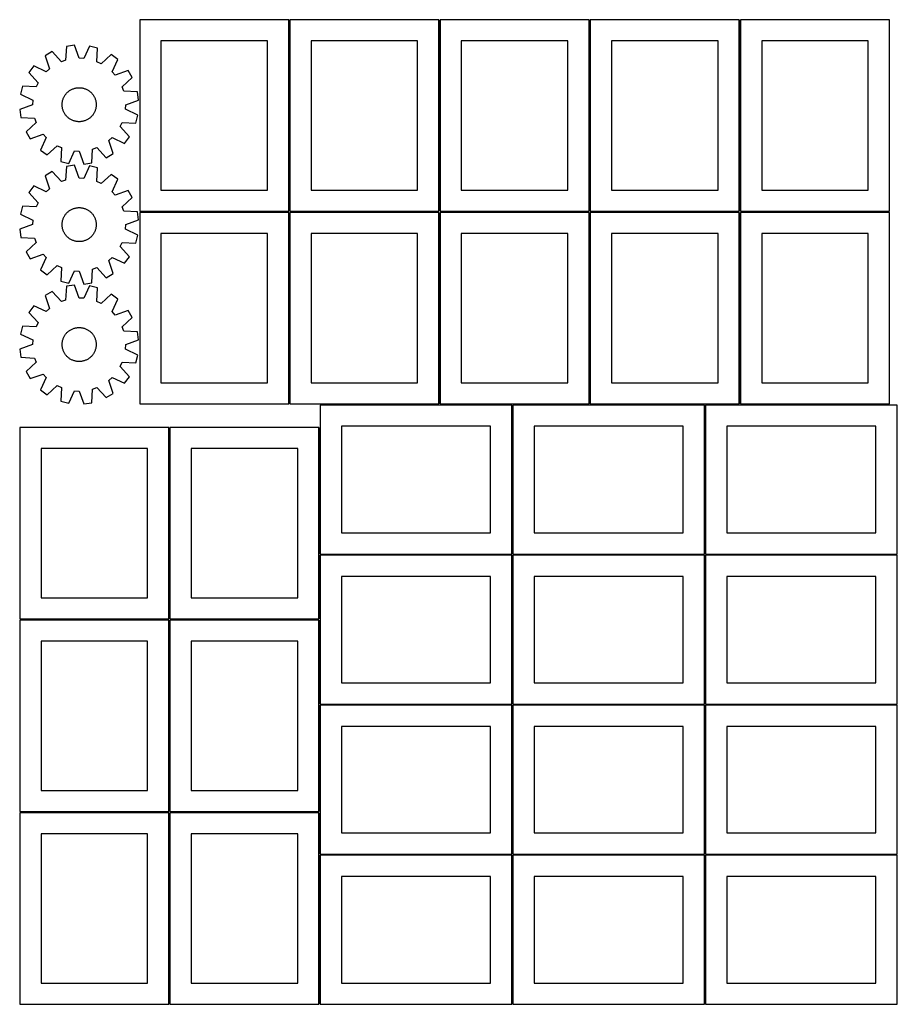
# Model space of a CAD drawing. Header units: millimetres. Extents: x 7 to 1243, y 7 to 2490.
# Tile 1 of 14: x 7 to 1243, y 7 to 1394. Entities that reach past the tile are written whole.
import ezdxf

# ---------------------------------------------------------------- set-up
doc = ezdxf.new("R2010")
doc.units = ezdxf.units.MM
doc.layers.add('COMMON', color=5, linetype='CONTINUOUS', true_color=0x0000ff)
doc.layers.add('CUT', color=7, linetype='CONTINUOUS', true_color=0x000000)

msp = doc.modelspace()

# ---------------------------------------------------------------- linework, layer by layer
at = {"layer": 'COMMON'}
for p, q in [((386.23213, 1124.000036), (386.23213, 1394.000036)), ((597.732136, 1124.000036), (597.732136, 1394.000036)), ((809.232142, 1124.000036), (809.232142, 1394.000036)), ((1020.732148, 1124.000036), (1020.732148, 1394.000036)), ((175.482124, 1123.25003), (385.482124, 1123.25003)), ((386.23213, 852.50003), (386.23213, 1122.50003)), ((386.98213, 1123.25003), (596.98213, 1123.25003)), ((597.732136, 852.50003), (597.732136, 1122.50003)), ((598.482136, 1123.25003), (808.482136, 1123.25003)), ((809.232142, 852.50003), (809.232142, 1122.50003)), ((809.982142, 1123.25003), (1019.982142, 1123.25003)), ((1020.732148, 852.50003), (1020.732148, 1122.50003)), ((1021.482148, 1123.25003), (1231.482148, 1123.25003)), ((596.98213, 851.75003), (429.500018, 851.75003)), ((699.500018, 851.75003), (598.482136, 851.75003)), ((700.250024, 641.000024), (700.250024, 851.000024)), ((808.482136, 851.75003), (701.000024, 851.75003)), ((971.000024, 851.75003), (809.982142, 851.75003)), ((971.75003, 641.000024), (971.75003, 851.000024)), ((1019.982142, 851.75003), (972.50003, 851.75003)), ((1231.482148, 851.75003), (1021.482148, 851.75003)), ((217.250012, 549.500018), (217.250012, 819.500018)), ((428.750018, 641.000024), (428.750018, 819.500018)), ((428.750018, 549.500018), (428.750018, 639.500018)), ((429.500018, 640.250018), (699.500018, 640.250018)), ((700.250024, 429.500018), (700.250024, 639.500018)), ((701.000024, 640.250018), (971.000024, 640.250018)), ((971.75003, 429.500018), (971.75003, 639.500018)), ((972.50003, 640.250018), (1242.50003, 640.250018)), ((6.500006, 548.750012), (216.500006, 548.750012)), ((217.250012, 278.000012), (217.250012, 548.000012)), ((218.000012, 548.750012), (428.000012, 548.750012)), ((428.750018, 429.500018), (428.750018, 548.000012)), ((428.750018, 278.000012), (428.750018, 428.000012)), ((429.500018, 428.750012), (699.500018, 428.750012)), ((700.250024, 218.000012), (700.250024, 428.000012)), ((701.000024, 428.750012), (971.000024, 428.750012)), ((971.75003, 218.000012), (971.75003, 428.000012)), ((972.50003, 428.750012), (1242.50003, 428.750012)), ((6.500006, 277.250006), (216.500006, 277.250006)), ((217.250012, 6.500006), (217.250012, 276.500006)), ((218.000012, 277.250006), (428.000012, 277.250006)), ((428.750018, 218.000012), (428.750018, 276.500006)), ((428.750018, 6.500006), (428.750018, 216.500006)), ((429.500018, 217.250006), (699.500018, 217.250006)), ((700.250024, 6.500006), (700.250024, 216.500006)), ((701.000024, 217.250006), (971.000024, 217.250006)), ((971.75003, 6.500006), (971.75003, 216.500006)), ((972.50003, 217.250006), (1242.50003, 217.250006))]:
    msp.add_line(p, q, dxfattribs=at)
at = {"layer": 'CUT'}
for p, q in [((385.482124, 1394.000036), (175.482124, 1394.000036)), ((175.482124, 1394.000036), (175.482124, 1124.000036)), ((385.482124, 1124.000036), (385.482124, 1394.000036)), ((596.98213, 1394.000036), (386.98213, 1394.000036)), ((386.98213, 1394.000036), (386.98213, 1124.000036)), ((596.98213, 1124.000036), (596.98213, 1394.000036)), ((808.482136, 1394.000036), (598.482136, 1394.000036)), ((598.482136, 1394.000036), (598.482136, 1124.000036)), ((808.482136, 1124.000036), (808.482136, 1394.000036)), ((1019.982142, 1394.000036), (809.982142, 1394.000036)), ((809.982142, 1394.000036), (809.982142, 1124.000036)), ((1019.982142, 1124.000036), (1019.982142, 1394.000036)), ((1231.482148, 1394.000036), (1021.482148, 1394.000036)), ((1021.482148, 1394.000036), (1021.482148, 1124.000036)), ((1231.482148, 1124.000036), (1231.482148, 1394.000036)), ((355.482124, 1364.000036), (205.482124, 1364.000036)), ((205.482124, 1364.000036), (205.482124, 1154.000036)), ((355.482124, 1154.000036), (355.482124, 1364.000036)), ((566.98213, 1364.000036), (416.98213, 1364.000036)), ((416.98213, 1364.000036), (416.98213, 1154.000036)), ((566.98213, 1154.000036), (566.98213, 1364.000036)), ((778.482136, 1364.000036), (628.482136, 1364.000036)), ((628.482136, 1364.000036), (628.482136, 1154.000036)), ((778.482136, 1154.000036), (778.482136, 1364.000036)), ((989.982142, 1364.000036), (839.982142, 1364.000036)), ((839.982142, 1364.000036), (839.982142, 1154.000036)), ((989.982142, 1154.000036), (989.982142, 1364.000036)), ((1201.482148, 1364.000036), (1051.482148, 1364.000036)), ((1051.482148, 1364.000036), (1051.482148, 1154.000036)), ((1201.482148, 1154.000036), (1201.482148, 1364.000036)), ((52.10586, 1349.04987), (42.210873, 1343.119043)), ((65.167644, 1334.737909), (52.10586, 1349.04987)), ((72.239093, 1356.253656), (71.22161, 1336.904053)), ((83.650498, 1357.946378), (72.239093, 1356.253656)), ((90.241062, 1339.725322), (83.650498, 1357.946378)), ((105.00795, 1356.897154), (96.663145, 1339.409825)), ((116.19849, 1354.094069), (105.00795, 1356.897154)), ((115.314481, 1334.737909), (116.19849, 1354.094069)), ((42.210873, 1343.119043), (48.675614, 1324.852967)), ((71.22161, 1336.904053), (65.167644, 1334.737909)), ((96.663145, 1339.409825), (90.241062, 1339.725322)), ((121.126976, 1331.988803), (115.314481, 1334.737909)), ((135.528681, 1344.95157), (121.126976, 1331.988803)), ((144.794698, 1338.079423), (135.528681, 1344.95157)), ((136.570698, 1320.534958), (144.794698, 1338.079423)), ((26.366961, 1328.758958), (19.494814, 1319.492941)), ((19.494814, 1319.492941), (32.457581, 1305.091236)), ((43.911426, 1320.534958), (26.366961, 1328.758958)), ((48.675614, 1324.852967), (43.911426, 1320.534958)), ((140.888707, 1315.77077), (136.570698, 1320.534958)), ((159.154783, 1322.235511), (140.888707, 1315.77077)), ((165.08561, 1312.340524), (159.154783, 1322.235511)), ((32.457581, 1305.091236), (29.708475, 1299.278741)), ((150.773649, 1299.278741), (165.08561, 1312.340524)), ((10.352315, 1300.16275), (7.54923, 1288.97221)), ((29.708475, 1299.278741), (10.352315, 1300.16275)), ((72.427443, 1290.288698), (73.098286, 1291.001906)), ((73.098286, 1291.001906), (73.797661, 1291.687157)), ((73.797661, 1291.687157), (74.524404, 1292.343312)), ((74.524404, 1292.343312), (75.277307, 1292.969278)), ((75.277307, 1292.969278), (76.055115, 1293.564013)), ((76.055115, 1293.564013), (76.856534, 1294.126527)), ((76.856534, 1294.126527), (77.68023, 1294.655885)), ((77.68023, 1294.655885), (78.524833, 1295.151204)), ((78.524833, 1295.151204), (79.388936, 1295.611661)), ((79.388936, 1295.611661), (80.271102, 1296.03649)), ((80.271102, 1296.03649), (81.169861, 1296.424983)), ((81.169861, 1296.424983), (82.083719, 1296.776493)), ((82.083719, 1296.776493), (83.011153, 1297.090436)), ((83.011153, 1297.090436), (83.950622, 1297.366288)), ((83.950622, 1297.366288), (84.90056, 1297.603592)), ((84.90056, 1297.603592), (85.859386, 1297.801951)), ((85.859386, 1297.801951), (86.825506, 1297.961037)), ((86.825506, 1297.961037), (87.79731, 1298.080583)), ((87.79731, 1298.080583), (88.773182, 1298.160391)), ((88.773182, 1298.160391), (89.751497, 1298.200328)), ((89.751497, 1298.200328), (90.730627, 1298.200328)), ((90.730627, 1298.200328), (91.708942, 1298.160391)), ((91.708942, 1298.160391), (92.684814, 1298.080583)), ((92.684814, 1298.080583), (93.656618, 1297.961037)), ((93.656618, 1297.961037), (94.622738, 1297.801951)), ((94.622738, 1297.801951), (95.581564, 1297.603592)), ((95.581564, 1297.603592), (96.531502, 1297.366288)), ((96.531502, 1297.366288), (97.470971, 1297.090436)), ((97.470971, 1297.090436), (98.398405, 1296.776493)), ((98.398405, 1296.776493), (99.312263, 1296.424983)), ((99.312263, 1296.424983), (100.211022, 1296.03649)), ((100.211022, 1296.03649), (101.093188, 1295.611661)), ((101.093188, 1295.611661), (101.957291, 1295.151204)), ((101.957291, 1295.151204), (102.801894, 1294.655885)), ((102.801894, 1294.655885), (103.62559, 1294.126527)), ((103.62559, 1294.126527), (104.427009, 1293.564013)), ((104.427009, 1293.564013), (105.204817, 1292.969278)), ((105.204817, 1292.969278), (105.95772, 1292.343312)), ((105.95772, 1292.343312), (106.684463, 1291.687157)), ((106.684463, 1291.687157), (107.383838, 1291.001906)), ((107.383838, 1291.001906), (108.054681, 1290.288698)), ((152.939793, 1293.224774), (150.773649, 1299.278741)), ((172.289396, 1292.207291), (152.939793, 1293.224774)), ((173.982118, 1280.795886), (172.289396, 1292.207291)), ((7.54923, 1288.97221), (25.036559, 1280.627405)), ((25.036559, 1280.627405), (24.721062, 1274.205322)), ((66.32092, 1276.161545), (66.420618, 1277.135586)), ((66.420618, 1277.135586), (66.559963, 1278.104749)), ((66.559963, 1278.104749), (66.738722, 1279.067423)), ((66.738722, 1279.067423), (66.956599, 1280.022004)), ((66.956599, 1280.022004), (67.213231, 1280.966903)), ((67.213231, 1280.966903), (67.50819, 1281.900549)), ((67.50819, 1281.900549), (67.840986, 1282.821387)), ((67.840986, 1282.821387), (68.211064, 1283.727884)), ((68.211064, 1283.727884), (68.617809, 1284.618532)), ((68.617809, 1284.618532), (69.060544, 1285.491848)), ((69.060544, 1285.491848), (69.538532, 1286.346379)), ((69.538532, 1286.346379), (70.050977, 1287.180702)), ((70.050977, 1287.180702), (70.597027, 1287.993429)), ((70.597027, 1287.993429), (71.175772, 1288.783206)), ((71.175772, 1288.783206), (71.786249, 1289.548721)), ((71.786249, 1289.548721), (72.427443, 1290.288698)), ((108.054681, 1290.288698), (108.695875, 1289.548721)), ((108.695875, 1289.548721), (109.306352, 1288.783206)), ((109.306352, 1288.783206), (109.885097, 1287.993429)), ((109.885097, 1287.993429), (110.431147, 1287.180702)), ((110.431147, 1287.180702), (110.943592, 1286.346379)), ((110.943592, 1286.346379), (111.42158, 1285.491848)), ((111.42158, 1285.491848), (111.864315, 1284.618532)), ((111.864315, 1284.618532), (112.27106, 1283.727884)), ((112.27106, 1283.727884), (112.641139, 1282.821387)), ((112.641139, 1282.821387), (112.973934, 1281.900549)), ((112.973934, 1281.900549), (113.268893, 1280.966903)), ((113.268893, 1280.966903), (113.525525, 1280.022004)), ((113.525525, 1280.022004), (113.743402, 1279.067423)), ((113.743402, 1279.067423), (113.922161, 1278.104749)), ((113.922161, 1278.104749), (114.061506, 1277.135586)), ((114.061506, 1277.135586), (114.161204, 1276.161545)), ((155.761062, 1274.205322), (173.982118, 1280.795886)), ((24.721062, 1274.205322), (6.500006, 1267.614758)), ((6.500006, 1267.614758), (8.192728, 1256.203353)), ((66.241062, 1274.205322), (66.261035, 1275.184248)), ((66.261035, 1273.226396), (66.241062, 1274.205322)), ((66.261035, 1275.184248), (66.32092, 1276.161545)), ((66.32092, 1272.249099), (66.261035, 1273.226396)), ((66.420618, 1271.275058), (66.32092, 1272.249099)), ((66.559963, 1270.305895), (66.420618, 1271.275058)), ((66.738722, 1269.343221), (66.559963, 1270.305895)), ((66.956599, 1268.38864), (66.738722, 1269.343221)), ((67.213231, 1267.443741), (66.956599, 1268.38864)), ((67.50819, 1266.510095), (67.213231, 1267.443741)), ((67.840986, 1265.589257), (67.50819, 1266.510095)), ((68.211064, 1264.68276), (67.840986, 1265.589257)), ((68.617809, 1263.792112), (68.211064, 1264.68276)), ((69.060544, 1262.918796), (68.617809, 1263.792112)), ((69.538532, 1262.064266), (69.060544, 1262.918796)), ((111.42158, 1262.918796), (110.943592, 1262.064266)), ((111.864315, 1263.792112), (111.42158, 1262.918796)), ((112.27106, 1264.68276), (111.864315, 1263.792112)), ((112.641139, 1265.589257), (112.27106, 1264.68276)), ((112.973934, 1266.510095), (112.641139, 1265.589257)), ((113.268893, 1267.443741), (112.973934, 1266.510095)), ((113.525525, 1268.38864), (113.268893, 1267.443741)), ((113.743402, 1269.343221), (113.525525, 1268.38864)), ((113.922161, 1270.305895), (113.743402, 1269.343221)), ((114.061506, 1271.275058), (113.922161, 1270.305895)), ((114.161204, 1272.249099), (114.061506, 1271.275058)), ((114.161204, 1276.161545), (114.221089, 1275.184248)), ((114.221089, 1273.226396), (114.161204, 1272.249099)), ((114.221089, 1275.184248), (114.241062, 1274.205322)), ((114.241062, 1274.205322), (114.221089, 1273.226396)), ((155.445565, 1267.783239), (155.761062, 1274.205322)), ((172.932894, 1259.438435), (155.445565, 1267.783239)), ((8.192728, 1256.203353), (27.542331, 1255.18587)), ((29.708475, 1249.131904), (15.396514, 1236.07012)), ((27.542331, 1255.18587), (29.708475, 1249.131904)), ((70.050977, 1261.229942), (69.538532, 1262.064266)), ((70.597027, 1260.417216), (70.050977, 1261.229942)), ((71.175772, 1259.627438), (70.597027, 1260.417216)), ((71.786249, 1258.861923), (71.175772, 1259.627438)), ((72.427443, 1258.121946), (71.786249, 1258.861923)), ((73.098286, 1257.408738), (72.427443, 1258.121946)), ((73.797661, 1256.723487), (73.098286, 1257.408738)), ((74.524404, 1256.067332), (73.797661, 1256.723487)), ((75.277307, 1255.441366), (74.524404, 1256.067332)), ((76.055115, 1254.846631), (75.277307, 1255.441366)), ((76.856534, 1254.284117), (76.055115, 1254.846631)), ((77.68023, 1253.754759), (76.856534, 1254.284117)), ((78.524833, 1253.25944), (77.68023, 1253.754759)), ((79.388936, 1252.798983), (78.524833, 1253.25944)), ((80.271102, 1252.374154), (79.388936, 1252.798983)), ((81.169861, 1251.985661), (80.271102, 1252.374154)), ((82.083719, 1251.634151), (81.169861, 1251.985661)), ((83.011153, 1251.320208), (82.083719, 1251.634151)), ((83.950622, 1251.044356), (83.011153, 1251.320208)), ((84.90056, 1250.807052), (83.950622, 1251.044356)), ((85.859386, 1250.608693), (84.90056, 1250.807052)), ((86.825506, 1250.449607), (85.859386, 1250.608693)), ((87.79731, 1250.330061), (86.825506, 1250.449607)), ((88.773182, 1250.250253), (87.79731, 1250.330061)), ((89.751497, 1250.210316), (88.773182, 1250.250253)), ((90.730627, 1250.210316), (89.751497, 1250.210316)), ((91.708942, 1250.250253), (90.730627, 1250.210316)), ((92.684814, 1250.330061), (91.708942, 1250.250253)), ((93.656618, 1250.449607), (92.684814, 1250.330061)), ((94.622738, 1250.608693), (93.656618, 1250.449607)), ((95.581564, 1250.807052), (94.622738, 1250.608693)), ((96.531502, 1251.044356), (95.581564, 1250.807052)), ((97.470971, 1251.320208), (96.531502, 1251.044356)), ((98.398405, 1251.634151), (97.470971, 1251.320208)), ((99.312263, 1251.985661), (98.398405, 1251.634151)), ((100.211022, 1252.374154), (99.312263, 1251.985661)), ((101.093188, 1252.798983), (100.211022, 1252.374154)), ((101.957291, 1253.25944), (101.093188, 1252.798983)), ((102.801894, 1253.754759), (101.957291, 1253.25944)), ((103.62559, 1254.284117), (102.801894, 1253.754759)), ((104.427009, 1254.846631), (103.62559, 1254.284117)), ((105.204817, 1255.441366), (104.427009, 1254.846631)), ((105.95772, 1256.067332), (105.204817, 1255.441366)), ((106.684463, 1256.723487), (105.95772, 1256.067332)), ((107.383838, 1257.408738), (106.684463, 1256.723487)), ((108.054681, 1258.121946), (107.383838, 1257.408738)), ((108.695875, 1258.861923), (108.054681, 1258.121946)), ((109.306352, 1259.627438), (108.695875, 1258.861923)), ((109.885097, 1260.417216), (109.306352, 1259.627438)), ((110.431147, 1261.229942), (109.885097, 1260.417216)), ((110.943592, 1262.064266), (110.431147, 1261.229942)), ((148.024543, 1243.319408), (150.773649, 1249.131904)), ((150.773649, 1249.131904), (170.129809, 1248.247895)), ((170.129809, 1248.247895), (172.932894, 1259.438435)), ((15.396514, 1236.07012), (21.327341, 1226.175133)), ((160.98731, 1228.917703), (148.024543, 1243.319408)), ((21.327341, 1226.175133), (39.593417, 1232.639874)), ((43.911426, 1227.875686), (35.687426, 1210.331221)), ((39.593417, 1232.639874), (43.911426, 1227.875686)), ((131.80651, 1223.557677), (136.570698, 1227.875686)), ((138.271251, 1205.291601), (131.80651, 1223.557677)), ((136.570698, 1227.875686), (154.115163, 1219.651686)), ((154.115163, 1219.651686), (160.98731, 1228.917703)), ((35.687426, 1210.331221), (44.953443, 1203.459074)), ((44.953443, 1203.459074), (59.355148, 1216.421841)), ((59.355148, 1216.421841), (65.167644, 1213.672735)), ((65.167644, 1213.672735), (64.283635, 1194.316575)), ((75.474175, 1191.51349), (83.818979, 1209.000819)), ((83.818979, 1209.000819), (90.241062, 1208.685322)), ((90.241062, 1208.685322), (96.831626, 1190.464266)), ((108.243031, 1192.156988), (109.260514, 1211.506591)), ((109.260514, 1211.506591), (115.314481, 1213.672735)), ((115.314481, 1213.672735), (128.376264, 1199.360774)), ((64.283635, 1194.316575), (75.474175, 1191.51349)), ((128.376264, 1199.360774), (138.271251, 1205.291601)), ((52.10586, 1180.067752), (42.210873, 1174.136925)), ((65.167644, 1165.755791), (52.10586, 1180.067752)), ((72.239093, 1187.271538), (71.22161, 1167.921935)), ((83.650498, 1188.96426), (72.239093, 1187.271538)), ((90.241062, 1170.743204), (83.650498, 1188.96426)), ((105.00795, 1187.915036), (96.663145, 1170.427707)), ((96.831626, 1190.464266), (108.243031, 1192.156988)), ((116.19849, 1185.111951), (105.00795, 1187.915036)), ((115.314481, 1165.755791), (116.19849, 1185.111951)), ((42.210873, 1174.136925), (48.675614, 1155.870849)), ((71.22161, 1167.921935), (65.167644, 1165.755791)), ((96.663145, 1170.427707), (90.241062, 1170.743204)), ((121.126976, 1163.006685), (115.314481, 1165.755791)), ((135.528681, 1175.969452), (121.126976, 1163.006685)), ((144.794698, 1169.097305), (135.528681, 1175.969452)), ((136.570698, 1151.55284), (144.794698, 1169.097305)), ((26.366961, 1159.77684), (19.494814, 1150.510823)), ((43.911426, 1151.55284), (26.366961, 1159.77684)), ((48.675614, 1155.870849), (43.911426, 1151.55284)), ((159.154783, 1153.253393), (140.888707, 1146.788652)), ((165.08561, 1143.358406), (159.154783, 1153.253393)), ((205.482124, 1154.000036), (355.482124, 1154.000036)), ((416.98213, 1154.000036), (566.98213, 1154.000036)), ((628.482136, 1154.000036), (778.482136, 1154.000036)), ((839.982142, 1154.000036), (989.982142, 1154.000036)), ((1051.482148, 1154.000036), (1201.482148, 1154.000036)), ((19.494814, 1150.510823), (32.457581, 1136.109118)), ((140.888707, 1146.788652), (136.570698, 1151.55284)), ((150.773649, 1130.296623), (165.08561, 1143.358406)), ((10.352315, 1131.180632), (7.54923, 1119.990092)), ((29.708475, 1130.296623), (10.352315, 1131.180632)), ((32.457581, 1136.109118), (29.708475, 1130.296623)), ((74.524404, 1123.361194), (75.277307, 1123.98716)), ((75.277307, 1123.98716), (76.055115, 1124.581895)), ((76.055115, 1124.581895), (76.856534, 1125.144409)), ((76.856534, 1125.144409), (77.68023, 1125.673767)), ((77.68023, 1125.673767), (78.524833, 1126.169086)), ((78.524833, 1126.169086), (79.388936, 1126.629543)), ((79.388936, 1126.629543), (80.271102, 1127.054372)), ((80.271102, 1127.054372), (81.169861, 1127.442865)), ((81.169861, 1127.442865), (82.083719, 1127.794375)), ((82.083719, 1127.794375), (83.011153, 1128.108318)), ((83.011153, 1128.108318), (83.950622, 1128.38417)), ((83.950622, 1128.38417), (84.90056, 1128.621474)), ((84.90056, 1128.621474), (85.859386, 1128.819833)), ((85.859386, 1128.819833), (86.825506, 1128.978919)), ((86.825506, 1128.978919), (87.79731, 1129.098465)), ((87.79731, 1129.098465), (88.773182, 1129.178273)), ((88.773182, 1129.178273), (89.751497, 1129.21821)), ((89.751497, 1129.21821), (90.730627, 1129.21821)), ((90.730627, 1129.21821), (91.708942, 1129.178273)), ((91.708942, 1129.178273), (92.684814, 1129.098465)), ((92.684814, 1129.098465), (93.656618, 1128.978919)), ((93.656618, 1128.978919), (94.622738, 1128.819833)), ((94.622738, 1128.819833), (95.581564, 1128.621474)), ((95.581564, 1128.621474), (96.531502, 1128.38417)), ((96.531502, 1128.38417), (97.470971, 1128.108318)), ((97.470971, 1128.108318), (98.398405, 1127.794375)), ((98.398405, 1127.794375), (99.312263, 1127.442865)), ((99.312263, 1127.442865), (100.211022, 1127.054372)), ((100.211022, 1127.054372), (101.093188, 1126.629543)), ((101.093188, 1126.629543), (101.957291, 1126.169086)), ((101.957291, 1126.169086), (102.801894, 1125.673767)), ((102.801894, 1125.673767), (103.62559, 1125.144409)), ((103.62559, 1125.144409), (104.427009, 1124.581895)), ((104.427009, 1124.581895), (105.204817, 1123.98716)), ((105.204817, 1123.98716), (105.95772, 1123.361194)), ((152.939793, 1124.242656), (150.773649, 1130.296623)), ((172.289396, 1123.225173), (152.939793, 1124.242656)), ((175.482124, 1124.000036), (385.482124, 1124.000036)), ((386.98213, 1124.000036), (596.98213, 1124.000036)), ((598.482136, 1124.000036), (808.482136, 1124.000036)), ((809.982142, 1124.000036), (1019.982142, 1124.000036)), ((1021.482148, 1124.000036), (1231.482148, 1124.000036)), ((7.54923, 1119.990092), (25.036559, 1111.645287)), ((25.036559, 1111.645287), (24.721062, 1105.223204)), ((66.559963, 1109.122631), (66.738722, 1110.085305)), ((66.738722, 1110.085305), (66.956599, 1111.039886)), ((66.956599, 1111.039886), (67.213231, 1111.984785)), ((67.213231, 1111.984785), (67.50819, 1112.918431)), ((67.50819, 1112.918431), (67.840986, 1113.839269)), ((67.840986, 1113.839269), (68.211064, 1114.745766)), ((68.211064, 1114.745766), (68.617809, 1115.636414)), ((68.617809, 1115.636414), (69.060544, 1116.50973)), ((69.060544, 1116.50973), (69.538532, 1117.364261)), ((69.538532, 1117.364261), (70.050977, 1118.198584)), ((70.050977, 1118.198584), (70.597027, 1119.011311)), ((70.597027, 1119.011311), (71.175772, 1119.801088)), ((71.175772, 1119.801088), (71.786249, 1120.566603)), ((71.786249, 1120.566603), (72.427443, 1121.30658)), ((72.427443, 1121.30658), (73.098286, 1122.019788)), ((73.098286, 1122.019788), (73.797661, 1122.705039)), ((73.797661, 1122.705039), (74.524404, 1123.361194)), ((105.95772, 1123.361194), (106.684463, 1122.705039)), ((106.684463, 1122.705039), (107.383838, 1122.019788)), ((107.383838, 1122.019788), (108.054681, 1121.30658)), ((108.054681, 1121.30658), (108.695875, 1120.566603)), ((108.695875, 1120.566603), (109.306352, 1119.801088)), ((109.306352, 1119.801088), (109.885097, 1119.011311)), ((109.885097, 1119.011311), (110.431147, 1118.198584)), ((110.431147, 1118.198584), (110.943592, 1117.364261)), ((110.943592, 1117.364261), (111.42158, 1116.50973)), ((111.42158, 1116.50973), (111.864315, 1115.636414)), ((111.864315, 1115.636414), (112.27106, 1114.745766)), ((112.27106, 1114.745766), (112.641139, 1113.839269)), ((112.641139, 1113.839269), (112.973934, 1112.918431)), ((112.973934, 1112.918431), (113.268893, 1111.984785)), ((113.268893, 1111.984785), (113.525525, 1111.039886)), ((113.525525, 1111.039886), (113.743402, 1110.085305)), ((113.743402, 1110.085305), (113.922161, 1109.122631)), ((155.761062, 1105.223204), (173.982118, 1111.813768)), ((173.982118, 1111.813768), (172.289396, 1123.225173)), ((385.482124, 1122.50003), (175.482124, 1122.50003)), ((175.482124, 1122.50003), (175.482124, 852.50003)), ((385.482124, 852.50003), (385.482124, 1122.50003)), ((596.98213, 1122.50003), (386.98213, 1122.50003)), ((386.98213, 1122.50003), (386.98213, 852.50003)), ((596.98213, 852.50003), (596.98213, 1122.50003)), ((808.482136, 1122.50003), (598.482136, 1122.50003)), ((598.482136, 1122.50003), (598.482136, 852.50003)), ((808.482136, 852.50003), (808.482136, 1122.50003)), ((1019.982142, 1122.50003), (809.982142, 1122.50003)), ((809.982142, 1122.50003), (809.982142, 852.50003)), ((1019.982142, 852.50003), (1019.982142, 1122.50003)), ((1231.482148, 1122.50003), (1021.482148, 1122.50003)), ((1021.482148, 1122.50003), (1021.482148, 852.50003)), ((1231.482148, 852.50003), (1231.482148, 1122.50003)), ((24.721062, 1105.223204), (6.500006, 1098.63264)), ((6.500006, 1098.63264), (8.192728, 1087.221235)), ((66.241062, 1105.223204), (66.261035, 1106.20213)), ((66.261035, 1104.244278), (66.241062, 1105.223204)), ((66.261035, 1106.20213), (66.32092, 1107.179427)), ((66.32092, 1103.266981), (66.261035, 1104.244278)), ((66.32092, 1107.179427), (66.420618, 1108.153468)), ((66.420618, 1102.29294), (66.32092, 1103.266981)), ((66.420618, 1108.153468), (66.559963, 1109.122631)), ((66.559963, 1101.323777), (66.420618, 1102.29294)), ((66.738722, 1100.361103), (66.559963, 1101.323777)), ((66.956599, 1099.406522), (66.738722, 1100.361103)), ((67.213231, 1098.461623), (66.956599, 1099.406522)), ((67.50819, 1097.527977), (67.213231, 1098.461623)), ((67.840986, 1096.607139), (67.50819, 1097.527977)), ((68.211064, 1095.700642), (67.840986, 1096.607139)), ((112.641139, 1096.607139), (112.27106, 1095.700642)), ((112.973934, 1097.527977), (112.641139, 1096.607139)), ((113.268893, 1098.461623), (112.973934, 1097.527977)), ((113.525525, 1099.406522), (113.268893, 1098.461623)), ((113.743402, 1100.361103), (113.525525, 1099.406522)), ((113.922161, 1101.323777), (113.743402, 1100.361103)), ((113.922161, 1109.122631), (114.061506, 1108.153468)), ((114.061506, 1102.29294), (113.922161, 1101.323777)), ((114.061506, 1108.153468), (114.161204, 1107.179427)), ((114.161204, 1103.266981), (114.061506, 1102.29294)), ((114.161204, 1107.179427), (114.221089, 1106.20213)), ((114.221089, 1104.244278), (114.161204, 1103.266981)), ((114.221089, 1106.20213), (114.241062, 1105.223204)), ((114.241062, 1105.223204), (114.221089, 1104.244278)), ((155.445565, 1098.801121), (155.761062, 1105.223204)), ((172.932894, 1090.456317), (155.445565, 1098.801121)), ((8.192728, 1087.221235), (27.542331, 1086.203752)), ((27.542331, 1086.203752), (29.708475, 1080.149786)), ((68.617809, 1094.809994), (68.211064, 1095.700642)), ((69.060544, 1093.936678), (68.617809, 1094.809994)), ((69.538532, 1093.082148), (69.060544, 1093.936678)), ((70.050977, 1092.247824), (69.538532, 1093.082148)), ((70.597027, 1091.435098), (70.050977, 1092.247824)), ((71.175772, 1090.64532), (70.597027, 1091.435098)), ((71.786249, 1089.879805), (71.175772, 1090.64532)), ((72.427443, 1089.139828), (71.786249, 1089.879805)), ((73.098286, 1088.42662), (72.427443, 1089.139828)), ((73.797661, 1087.741369), (73.098286, 1088.42662)), ((74.524404, 1087.085214), (73.797661, 1087.741369)), ((75.277307, 1086.459248), (74.524404, 1087.085214)), ((76.055115, 1085.864513), (75.277307, 1086.459248)), ((76.856534, 1085.301999), (76.055115, 1085.864513)), ((77.68023, 1084.772641), (76.856534, 1085.301999)), ((78.524833, 1084.277322), (77.68023, 1084.772641)), ((79.388936, 1083.816865), (78.524833, 1084.277322)), ((80.271102, 1083.392036), (79.388936, 1083.816865)), ((81.169861, 1083.003543), (80.271102, 1083.392036)), ((82.083719, 1082.652033), (81.169861, 1083.003543)), ((83.011153, 1082.33809), (82.083719, 1082.652033)), ((83.950622, 1082.062238), (83.011153, 1082.33809)), ((97.470971, 1082.33809), (96.531502, 1082.062238)), ((98.398405, 1082.652033), (97.470971, 1082.33809)), ((99.312263, 1083.003543), (98.398405, 1082.652033)), ((100.211022, 1083.392036), (99.312263, 1083.003543)), ((101.093188, 1083.816865), (100.211022, 1083.392036)), ((101.957291, 1084.277322), (101.093188, 1083.816865)), ((102.801894, 1084.772641), (101.957291, 1084.277322)), ((103.62559, 1085.301999), (102.801894, 1084.772641)), ((104.427009, 1085.864513), (103.62559, 1085.301999)), ((105.204817, 1086.459248), (104.427009, 1085.864513)), ((105.95772, 1087.085214), (105.204817, 1086.459248)), ((106.684463, 1087.741369), (105.95772, 1087.085214)), ((107.383838, 1088.42662), (106.684463, 1087.741369)), ((108.054681, 1089.139828), (107.383838, 1088.42662)), ((108.695875, 1089.879805), (108.054681, 1089.139828)), ((109.306352, 1090.64532), (108.695875, 1089.879805)), ((109.885097, 1091.435098), (109.306352, 1090.64532)), ((110.431147, 1092.247824), (109.885097, 1091.435098)), ((110.943592, 1093.082148), (110.431147, 1092.247824)), ((111.42158, 1093.936678), (110.943592, 1093.082148)), ((111.864315, 1094.809994), (111.42158, 1093.936678)), ((112.27106, 1095.700642), (111.864315, 1094.809994)), ((170.129809, 1079.265777), (172.932894, 1090.456317)), ((355.482124, 1092.50003), (205.482124, 1092.50003)), ((205.482124, 1092.50003), (205.482124, 882.50003)), ((355.482124, 882.50003), (355.482124, 1092.50003)), ((566.98213, 1092.50003), (416.98213, 1092.50003)), ((416.98213, 1092.50003), (416.98213, 882.50003)), ((566.98213, 882.50003), (566.98213, 1092.50003)), ((778.482136, 1092.50003), (628.482136, 1092.50003)), ((628.482136, 1092.50003), (628.482136, 882.50003)), ((778.482136, 882.50003), (778.482136, 1092.50003)), ((989.982142, 1092.50003), (839.982142, 1092.50003)), ((839.982142, 1092.50003), (839.982142, 882.50003)), ((989.982142, 882.50003), (989.982142, 1092.50003)), ((1201.482148, 1092.50003), (1051.482148, 1092.50003)), ((1051.482148, 1092.50003), (1051.482148, 882.50003)), ((1201.482148, 882.50003), (1201.482148, 1092.50003)), ((29.708475, 1080.149786), (15.396514, 1067.088002)), ((84.90056, 1081.824934), (83.950622, 1082.062238)), ((85.859386, 1081.626575), (84.90056, 1081.824934)), ((86.825506, 1081.467489), (85.859386, 1081.626575)), ((87.79731, 1081.347943), (86.825506, 1081.467489)), ((88.773182, 1081.268135), (87.79731, 1081.347943)), ((89.751497, 1081.228198), (88.773182, 1081.268135)), ((90.730627, 1081.228198), (89.751497, 1081.228198)), ((91.708942, 1081.268135), (90.730627, 1081.228198)), ((92.684814, 1081.347943), (91.708942, 1081.268135)), ((93.656618, 1081.467489), (92.684814, 1081.347943)), ((94.622738, 1081.626575), (93.656618, 1081.467489)), ((95.581564, 1081.824934), (94.622738, 1081.626575)), ((96.531502, 1082.062238), (95.581564, 1081.824934)), ((148.024543, 1074.33729), (150.773649, 1080.149786)), ((160.98731, 1059.935585), (148.024543, 1074.33729)), ((150.773649, 1080.149786), (170.129809, 1079.265777)), ((15.396514, 1067.088002), (21.327341, 1057.193015)), ((21.327341, 1057.193015), (39.593417, 1063.657756)), ((43.911426, 1058.893568), (35.687426, 1041.349103)), ((39.593417, 1063.657756), (43.911426, 1058.893568)), ((131.80651, 1054.575559), (136.570698, 1058.893568)), ((138.271251, 1036.309483), (131.80651, 1054.575559)), ((136.570698, 1058.893568), (154.115163, 1050.669568)), ((154.115163, 1050.669568), (160.98731, 1059.935585)), ((35.687426, 1041.349103), (44.953443, 1034.476956)), ((44.953443, 1034.476956), (59.355148, 1047.439723)), ((59.355148, 1047.439723), (65.167644, 1044.690617)), ((65.167644, 1044.690617), (64.283635, 1025.334457)), ((108.243031, 1023.17487), (109.260514, 1042.524473)), ((109.260514, 1042.524473), (115.314481, 1044.690617)), ((115.314481, 1044.690617), (128.376264, 1030.378656)), ((75.474175, 1022.531372), (83.818979, 1040.018701)), ((83.818979, 1040.018701), (90.241062, 1039.703204)), ((90.241062, 1039.703204), (96.831626, 1021.482148)), ((128.376264, 1030.378656), (138.271251, 1036.309483)), ((64.283635, 1025.334457), (75.474175, 1022.531372)), ((72.239093, 1018.28942), (71.22161, 998.939817)), ((83.650498, 1019.982142), (72.239093, 1018.28942)), ((90.241062, 1001.761086), (83.650498, 1019.982142)), ((105.00795, 1018.932918), (96.663145, 1001.445589)), ((96.831626, 1021.482148), (108.243031, 1023.17487)), ((116.19849, 1016.129833), (105.00795, 1018.932918)), ((115.314481, 996.773673), (116.19849, 1016.129833)), ((52.10586, 1011.085634), (42.210873, 1005.154807)), ((42.210873, 1005.154807), (48.675614, 986.888731)), ((65.167644, 996.773673), (52.10586, 1011.085634)), ((96.663145, 1001.445589), (90.241062, 1001.761086)), ((135.528681, 1006.987334), (121.126976, 994.024567)), ((144.794698, 1000.115187), (135.528681, 1006.987334)), ((136.570698, 982.570722), (144.794698, 1000.115187)), ((26.366961, 990.794722), (19.494814, 981.528705)), ((43.911426, 982.570722), (26.366961, 990.794722)), ((48.675614, 986.888731), (43.911426, 982.570722)), ((71.22161, 998.939817), (65.167644, 996.773673)), ((121.126976, 994.024567), (115.314481, 996.773673)), ((19.494814, 981.528705), (32.457581, 967.127)), ((140.888707, 977.806534), (136.570698, 982.570722)), ((159.154783, 984.271275), (140.888707, 977.806534)), ((150.773649, 961.314505), (165.08561, 974.376288)), ((165.08561, 974.376288), (159.154783, 984.271275)), ((10.352315, 962.198514), (7.54923, 951.007974)), ((29.708475, 961.314505), (10.352315, 962.198514)), ((32.457581, 967.127), (29.708475, 961.314505)), ((78.524833, 957.186968), (79.388936, 957.647425)), ((79.388936, 957.647425), (80.271102, 958.072254)), ((80.271102, 958.072254), (81.169861, 958.460747)), ((81.169861, 958.460747), (82.083719, 958.812257)), ((82.083719, 958.812257), (83.011153, 959.1262)), ((83.011153, 959.1262), (83.950622, 959.402052)), ((83.950622, 959.402052), (84.90056, 959.639356)), ((84.90056, 959.639356), (85.859386, 959.837715)), ((85.859386, 959.837715), (86.825506, 959.996801)), ((86.825506, 959.996801), (87.79731, 960.116347)), ((87.79731, 960.116347), (88.773182, 960.196155)), ((88.773182, 960.196155), (89.751497, 960.236092)), ((89.751497, 960.236092), (90.730627, 960.236092)), ((90.730627, 960.236092), (91.708942, 960.196155)), ((91.708942, 960.196155), (92.684814, 960.116347)), ((92.684814, 960.116347), (93.656618, 959.996801)), ((93.656618, 959.996801), (94.622738, 959.837715)), ((94.622738, 959.837715), (95.581564, 959.639356)), ((95.581564, 959.639356), (96.531502, 959.402052)), ((96.531502, 959.402052), (97.470971, 959.1262)), ((97.470971, 959.1262), (98.398405, 958.812257)), ((98.398405, 958.812257), (99.312263, 958.460747)), ((99.312263, 958.460747), (100.211022, 958.072254)), ((100.211022, 958.072254), (101.093188, 957.647425)), ((101.093188, 957.647425), (101.957291, 957.186968)), ((152.939793, 955.260538), (150.773649, 961.314505)), ((7.54923, 951.007974), (25.036559, 942.663169)), ((67.213231, 943.002667), (67.50819, 943.936313)), ((67.50819, 943.936313), (67.840986, 944.857151)), ((67.840986, 944.857151), (68.211064, 945.763648)), ((68.211064, 945.763648), (68.617809, 946.654296)), ((68.617809, 946.654296), (69.060544, 947.527612)), ((69.060544, 947.527612), (69.538532, 948.382143)), ((69.538532, 948.382143), (70.050977, 949.216466)), ((70.050977, 949.216466), (70.597027, 950.029193)), ((70.597027, 950.029193), (71.175772, 950.81897)), ((71.175772, 950.81897), (71.786249, 951.584485)), ((71.786249, 951.584485), (72.427443, 952.324462)), ((72.427443, 952.324462), (73.098286, 953.03767)), ((73.098286, 953.03767), (73.797661, 953.722921)), ((73.797661, 953.722921), (74.524404, 954.379076)), ((74.524404, 954.379076), (75.277307, 955.005042)), ((75.277307, 955.005042), (76.055115, 955.599777)), ((76.055115, 955.599777), (76.856534, 956.162291)), ((76.856534, 956.162291), (77.68023, 956.691649)), ((77.68023, 956.691649), (78.524833, 957.186968)), ((101.957291, 957.186968), (102.801894, 956.691649)), ((102.801894, 956.691649), (103.62559, 956.162291)), ((103.62559, 956.162291), (104.427009, 955.599777)), ((104.427009, 955.599777), (105.204817, 955.005042)), ((105.204817, 955.005042), (105.95772, 954.379076)), ((105.95772, 954.379076), (106.684463, 953.722921)), ((106.684463, 953.722921), (107.383838, 953.03767)), ((107.383838, 953.03767), (108.054681, 952.324462)), ((108.054681, 952.324462), (108.695875, 951.584485)), ((108.695875, 951.584485), (109.306352, 950.81897)), ((109.306352, 950.81897), (109.885097, 950.029193)), ((109.885097, 950.029193), (110.431147, 949.216466)), ((110.431147, 949.216466), (110.943592, 948.382143)), ((110.943592, 948.382143), (111.42158, 947.527612)), ((111.42158, 947.527612), (111.864315, 946.654296)), ((111.864315, 946.654296), (112.27106, 945.763648)), ((112.27106, 945.763648), (112.641139, 944.857151)), ((112.641139, 944.857151), (112.973934, 943.936313)), ((112.973934, 943.936313), (113.268893, 943.002667)), ((172.289396, 954.243055), (152.939793, 955.260538)), ((173.982118, 942.83165), (172.289396, 954.243055)), ((24.721062, 936.241086), (6.500006, 929.650522)), ((6.500006, 929.650522), (8.192728, 918.239117)), ((25.036559, 942.663169), (24.721062, 936.241086)), ((66.241062, 936.241086), (66.261035, 937.220012)), ((66.261035, 935.26216), (66.241062, 936.241086)), ((66.261035, 937.220012), (66.32092, 938.197309)), ((66.32092, 934.284863), (66.261035, 935.26216)), ((66.32092, 938.197309), (66.420618, 939.17135)), ((66.420618, 933.310822), (66.32092, 934.284863)), ((66.420618, 939.17135), (66.559963, 940.140513)), ((66.559963, 932.341659), (66.420618, 933.310822)), ((66.559963, 940.140513), (66.738722, 941.103187)), ((66.738722, 931.378985), (66.559963, 932.341659)), ((66.738722, 941.103187), (66.956599, 942.057768)), ((66.956599, 930.424404), (66.738722, 931.378985)), ((66.956599, 942.057768), (67.213231, 943.002667)), ((67.213231, 929.479505), (66.956599, 930.424404)), ((113.268893, 943.002667), (113.525525, 942.057768)), ((113.525525, 930.424404), (113.268893, 929.479505)), ((113.525525, 942.057768), (113.743402, 941.103187)), ((113.743402, 931.378985), (113.525525, 930.424404)), ((113.743402, 941.103187), (113.922161, 940.140513)), ((113.922161, 932.341659), (113.743402, 931.378985)), ((113.922161, 940.140513), (114.061506, 939.17135)), ((114.061506, 933.310822), (113.922161, 932.341659)), ((114.061506, 939.17135), (114.161204, 938.197309)), ((114.161204, 934.284863), (114.061506, 933.310822)), ((114.161204, 938.197309), (114.221089, 937.220012)), ((114.221089, 935.26216), (114.161204, 934.284863)), ((114.221089, 937.220012), (114.241062, 936.241086)), ((114.241062, 936.241086), (114.221089, 935.26216)), ((155.445565, 929.819003), (155.761062, 936.241086)), ((172.932894, 921.474199), (155.445565, 929.819003)), ((155.761062, 936.241086), (173.982118, 942.83165)), ((8.192728, 918.239117), (27.542331, 917.221634)), ((27.542331, 917.221634), (29.708475, 911.167668)), ((67.50819, 928.545859), (67.213231, 929.479505)), ((67.840986, 927.625021), (67.50819, 928.545859)), ((68.211064, 926.718524), (67.840986, 927.625021)), ((68.617809, 925.827876), (68.211064, 926.718524)), ((69.060544, 924.95456), (68.617809, 925.827876)), ((69.538532, 924.10003), (69.060544, 924.95456)), ((70.050977, 923.265706), (69.538532, 924.10003)), ((70.597027, 922.45298), (70.050977, 923.265706)), ((71.175772, 921.663202), (70.597027, 922.45298)), ((71.786249, 920.897687), (71.175772, 921.663202)), ((72.427443, 920.15771), (71.786249, 920.897687)), ((73.098286, 919.444502), (72.427443, 920.15771)), ((73.797661, 918.759251), (73.098286, 919.444502)), ((74.524404, 918.103096), (73.797661, 918.759251)), ((75.277307, 917.47713), (74.524404, 918.103096)), ((76.055115, 916.882395), (75.277307, 917.47713)), ((76.856534, 916.319881), (76.055115, 916.882395)), ((77.68023, 915.790523), (76.856534, 916.319881)), ((78.524833, 915.295204), (77.68023, 915.790523)), ((102.801894, 915.790523), (101.957291, 915.295204)), ((103.62559, 916.319881), (102.801894, 915.790523)), ((104.427009, 916.882395), (103.62559, 916.319881)), ((105.204817, 917.47713), (104.427009, 916.882395)), ((105.95772, 918.103096), (105.204817, 917.47713)), ((106.684463, 918.759251), (105.95772, 918.103096)), ((107.383838, 919.444502), (106.684463, 918.759251)), ((108.054681, 920.15771), (107.383838, 919.444502)), ((108.695875, 920.897687), (108.054681, 920.15771)), ((109.306352, 921.663202), (108.695875, 920.897687)), ((109.885097, 922.45298), (109.306352, 921.663202)), ((110.431147, 923.265706), (109.885097, 922.45298)), ((110.943592, 924.10003), (110.431147, 923.265706)), ((111.42158, 924.95456), (110.943592, 924.10003)), ((111.864315, 925.827876), (111.42158, 924.95456)), ((112.27106, 926.718524), (111.864315, 925.827876)), ((112.641139, 927.625021), (112.27106, 926.718524)), ((112.973934, 928.545859), (112.641139, 927.625021)), ((113.268893, 929.479505), (112.973934, 928.545859)), ((170.129809, 910.283659), (172.932894, 921.474199)), ((29.708475, 911.167668), (15.396514, 898.105884)), ((79.388936, 914.834747), (78.524833, 915.295204)), ((80.271102, 914.409918), (79.388936, 914.834747)), ((81.169861, 914.021425), (80.271102, 914.409918)), ((82.083719, 913.669915), (81.169861, 914.021425)), ((83.011153, 913.355972), (82.083719, 913.669915)), ((83.950622, 913.08012), (83.011153, 913.355972)), ((84.90056, 912.842816), (83.950622, 913.08012)), ((85.859386, 912.644457), (84.90056, 912.842816)), ((86.825506, 912.485371), (85.859386, 912.644457)), ((87.79731, 912.365825), (86.825506, 912.485371)), ((88.773182, 912.286017), (87.79731, 912.365825)), ((89.751497, 912.24608), (88.773182, 912.286017)), ((90.730627, 912.24608), (89.751497, 912.24608)), ((91.708942, 912.286017), (90.730627, 912.24608)), ((92.684814, 912.365825), (91.708942, 912.286017)), ((93.656618, 912.485371), (92.684814, 912.365825)), ((94.622738, 912.644457), (93.656618, 912.485371)), ((95.581564, 912.842816), (94.622738, 912.644457)), ((96.531502, 913.08012), (95.581564, 912.842816)), ((97.470971, 913.355972), (96.531502, 913.08012)), ((98.398405, 913.669915), (97.470971, 913.355972)), ((99.312263, 914.021425), (98.398405, 913.669915)), ((100.211022, 914.409918), (99.312263, 914.021425)), ((101.093188, 914.834747), (100.211022, 914.409918)), ((101.957291, 915.295204), (101.093188, 914.834747)), ((148.024543, 905.355172), (150.773649, 911.167668)), ((160.98731, 890.953467), (148.024543, 905.355172)), ((150.773649, 911.167668), (170.129809, 910.283659)), ((15.396514, 898.105884), (21.327341, 888.210897)), ((21.327341, 888.210897), (39.593417, 894.675638)), ((43.911426, 889.91145), (35.687426, 872.366985)), ((39.593417, 894.675638), (43.911426, 889.91145)), ((131.80651, 885.593441), (136.570698, 889.91145)), ((136.570698, 889.91145), (154.115163, 881.68745)), ((154.115163, 881.68745), (160.98731, 890.953467)), ((44.953443, 865.494838), (59.355148, 878.457605)), ((59.355148, 878.457605), (65.167644, 875.708499)), ((65.167644, 875.708499), (64.283635, 856.352339)), ((109.260514, 873.542355), (115.314481, 875.708499)), ((115.314481, 875.708499), (128.376264, 861.396538)), ((138.271251, 867.327365), (131.80651, 885.593441)), ((205.482124, 882.50003), (355.482124, 882.50003)), ((416.98213, 882.50003), (566.98213, 882.50003)), ((628.482136, 882.50003), (778.482136, 882.50003)), ((839.982142, 882.50003), (989.982142, 882.50003)), ((1051.482148, 882.50003), (1201.482148, 882.50003)), ((35.687426, 872.366985), (44.953443, 865.494838)), ((75.474175, 853.549254), (83.818979, 871.036583)), ((83.818979, 871.036583), (90.241062, 870.721086)), ((90.241062, 870.721086), (96.831626, 852.50003)), ((108.243031, 854.192752), (109.260514, 873.542355)), ((128.376264, 861.396538), (138.271251, 867.327365)), ((64.283635, 856.352339), (75.474175, 853.549254)), ((96.831626, 852.50003), (108.243031, 854.192752)), ((175.482124, 852.50003), (385.482124, 852.50003)), ((386.98213, 852.50003), (596.98213, 852.50003)), ((699.500018, 851.000024), (429.500018, 851.000024)), ((429.500018, 851.000024), (429.500018, 641.000024)), ((598.482136, 852.50003), (808.482136, 852.50003)), ((699.500018, 641.000024), (699.500018, 851.000024)), ((971.000024, 851.000024), (701.000024, 851.000024)), ((701.000024, 851.000024), (701.000024, 641.000024)), ((809.982142, 852.50003), (1019.982142, 852.50003)), ((971.000024, 641.000024), (971.000024, 851.000024)), ((1242.50003, 851.000024), (972.50003, 851.000024)), ((972.50003, 851.000024), (972.50003, 641.000024)), ((1021.482148, 852.50003), (1231.482148, 852.50003)), ((1242.50003, 641.000024), (1242.50003, 851.000024)), ((216.500006, 819.500018), (6.500006, 819.500018)), ((6.500006, 819.500018), (6.500006, 549.500018)), ((216.500006, 549.500018), (216.500006, 819.500018)), ((428.000012, 819.500018), (218.000012, 819.500018)), ((218.000012, 819.500018), (218.000012, 549.500018)), ((428.000012, 549.500018), (428.000012, 819.500018)), ((669.500018, 821.000024), (459.500018, 821.000024)), ((459.500018, 821.000024), (459.500018, 671.000024)), ((669.500018, 671.000024), (669.500018, 821.000024)), ((941.000024, 821.000024), (731.000024, 821.000024)), ((731.000024, 821.000024), (731.000024, 671.000024)), ((941.000024, 671.000024), (941.000024, 821.000024)), ((1212.50003, 821.000024), (1002.50003, 821.000024)), ((1002.50003, 821.000024), (1002.50003, 671.000024)), ((1212.50003, 671.000024), (1212.50003, 821.000024)), ((186.500006, 789.500018), (36.500006, 789.500018)), ((36.500006, 789.500018), (36.500006, 579.500018)), ((186.500006, 579.500018), (186.500006, 789.500018)), ((398.000012, 789.500018), (248.000012, 789.500018)), ((248.000012, 789.500018), (248.000012, 579.500018)), ((398.000012, 579.500018), (398.000012, 789.500018)), ((459.500018, 671.000024), (669.500018, 671.000024)), ((731.000024, 671.000024), (941.000024, 671.000024)), ((1002.50003, 671.000024), (1212.50003, 671.000024)), ((429.500018, 641.000024), (699.500018, 641.000024)), ((699.500018, 639.500018), (429.500018, 639.500018)), ((429.500018, 639.500018), (429.500018, 429.500018)), ((699.500018, 429.500018), (699.500018, 639.500018)), ((701.000024, 641.000024), (971.000024, 641.000024)), ((971.000024, 639.500018), (701.000024, 639.500018)), ((701.000024, 639.500018), (701.000024, 429.500018)), ((971.000024, 429.500018), (971.000024, 639.500018)), ((972.50003, 641.000024), (1242.50003, 641.000024)), ((1242.50003, 639.500018), (972.50003, 639.500018)), ((972.50003, 639.500018), (972.50003, 429.500018)), ((1242.50003, 429.500018), (1242.50003, 639.500018)), ((669.500018, 609.500018), (459.500018, 609.500018)), ((459.500018, 609.500018), (459.500018, 459.500018)), ((669.500018, 459.500018), (669.500018, 609.500018)), ((941.000024, 609.500018), (731.000024, 609.500018)), ((731.000024, 609.500018), (731.000024, 459.500018)), ((941.000024, 459.500018), (941.000024, 609.500018)), ((1212.50003, 609.500018), (1002.50003, 609.500018)), ((1002.50003, 609.500018), (1002.50003, 459.500018)), ((1212.50003, 459.500018), (1212.50003, 609.500018)), ((36.500006, 579.500018), (186.500006, 579.500018)), ((248.000012, 579.500018), (398.000012, 579.500018)), ((6.500006, 549.500018), (216.500006, 549.500018)), ((216.500006, 548.000012), (6.500006, 548.000012)), ((6.500006, 548.000012), (6.500006, 278.000012)), ((216.500006, 278.000012), (216.500006, 548.000012)), ((218.000012, 549.500018), (428.000012, 549.500018)), ((428.000012, 548.000012), (218.000012, 548.000012)), ((218.000012, 548.000012), (218.000012, 278.000012)), ((428.000012, 278.000012), (428.000012, 548.000012)), ((186.500006, 518.000012), (36.500006, 518.000012)), ((36.500006, 518.000012), (36.500006, 308.000012)), ((186.500006, 308.000012), (186.500006, 518.000012)), ((398.000012, 518.000012), (248.000012, 518.000012)), ((248.000012, 518.000012), (248.000012, 308.000012)), ((398.000012, 308.000012), (398.000012, 518.000012)), ((459.500018, 459.500018), (669.500018, 459.500018)), ((731.000024, 459.500018), (941.000024, 459.500018)), ((1002.50003, 459.500018), (1212.50003, 459.500018)), ((429.500018, 429.500018), (699.500018, 429.500018)), ((699.500018, 428.000012), (429.500018, 428.000012)), ((429.500018, 428.000012), (429.500018, 218.000012)), ((699.500018, 218.000012), (699.500018, 428.000012)), ((701.000024, 429.500018), (971.000024, 429.500018)), ((971.000024, 428.000012), (701.000024, 428.000012)), ((701.000024, 428.000012), (701.000024, 218.000012)), ((971.000024, 218.000012), (971.000024, 428.000012)), ((972.50003, 429.500018), (1242.50003, 429.500018)), ((1242.50003, 428.000012), (972.50003, 428.000012)), ((972.50003, 428.000012), (972.50003, 218.000012)), ((1242.50003, 218.000012), (1242.50003, 428.000012)), ((669.500018, 398.000012), (459.500018, 398.000012)), ((459.500018, 398.000012), (459.500018, 248.000012)), ((669.500018, 248.000012), (669.500018, 398.000012)), ((941.000024, 398.000012), (731.000024, 398.000012)), ((731.000024, 398.000012), (731.000024, 248.000012)), ((941.000024, 248.000012), (941.000024, 398.000012)), ((1212.50003, 398.000012), (1002.50003, 398.000012)), ((1002.50003, 398.000012), (1002.50003, 248.000012)), ((1212.50003, 248.000012), (1212.50003, 398.000012)), ((36.500006, 308.000012), (186.500006, 308.000012)), ((248.000012, 308.000012), (398.000012, 308.000012)), ((6.500006, 278.000012), (216.500006, 278.000012)), ((218.000012, 278.000012), (428.000012, 278.000012)), ((216.500006, 276.500006), (6.500006, 276.500006)), ((6.500006, 276.500006), (6.500006, 6.500006)), ((216.500006, 6.500006), (216.500006, 276.500006)), ((428.000012, 276.500006), (218.000012, 276.500006)), ((218.000012, 276.500006), (218.000012, 6.500006)), ((428.000012, 6.500006), (428.000012, 276.500006)), ((186.500006, 246.500006), (36.500006, 246.500006)), ((36.500006, 246.500006), (36.500006, 36.500006)), ((186.500006, 36.500006), (186.500006, 246.500006)), ((398.000012, 246.500006), (248.000012, 246.500006)), ((248.000012, 246.500006), (248.000012, 36.500006)), ((398.000012, 36.500006), (398.000012, 246.500006)), ((459.500018, 248.000012), (669.500018, 248.000012)), ((731.000024, 248.000012), (941.000024, 248.000012)), ((1002.50003, 248.000012), (1212.50003, 248.000012)), ((429.500018, 218.000012), (699.500018, 218.000012)), ((699.500018, 216.500006), (429.500018, 216.500006)), ((429.500018, 216.500006), (429.500018, 6.500006)), ((699.500018, 6.500006), (699.500018, 216.500006)), ((701.000024, 218.000012), (971.000024, 218.000012)), ((971.000024, 216.500006), (701.000024, 216.500006)), ((701.000024, 216.500006), (701.000024, 6.500006)), ((971.000024, 6.500006), (971.000024, 216.500006)), ((972.50003, 218.000012), (1242.50003, 218.000012)), ((1242.50003, 216.500006), (972.50003, 216.500006)), ((972.50003, 216.500006), (972.50003, 6.500006)), ((1242.50003, 6.500006), (1242.50003, 216.500006)), ((669.500018, 186.500006), (459.500018, 186.500006)), ((459.500018, 186.500006), (459.500018, 36.500006)), ((669.500018, 36.500006), (669.500018, 186.500006)), ((941.000024, 186.500006), (731.000024, 186.500006)), ((731.000024, 186.500006), (731.000024, 36.500006)), ((941.000024, 36.500006), (941.000024, 186.500006)), ((1212.50003, 186.500006), (1002.50003, 186.500006)), ((1002.50003, 186.500006), (1002.50003, 36.500006)), ((1212.50003, 36.500006), (1212.50003, 186.500006)), ((36.500006, 36.500006), (186.500006, 36.500006)), ((248.000012, 36.500006), (398.000012, 36.500006)), ((459.500018, 36.500006), (669.500018, 36.500006)), ((731.000024, 36.500006), (941.000024, 36.500006)), ((1002.50003, 36.500006), (1212.50003, 36.500006)), ((6.500006, 6.500006), (216.500006, 6.500006)), ((218.000012, 6.500006), (428.000012, 6.500006)), ((429.500018, 6.500006), (699.500018, 6.500006)), ((701.000024, 6.500006), (971.000024, 6.500006)), ((972.50003, 6.500006), (1242.50003, 6.500006))]:
    msp.add_line(p, q, dxfattribs=at)

doc.saveas('drawing.dxf')
